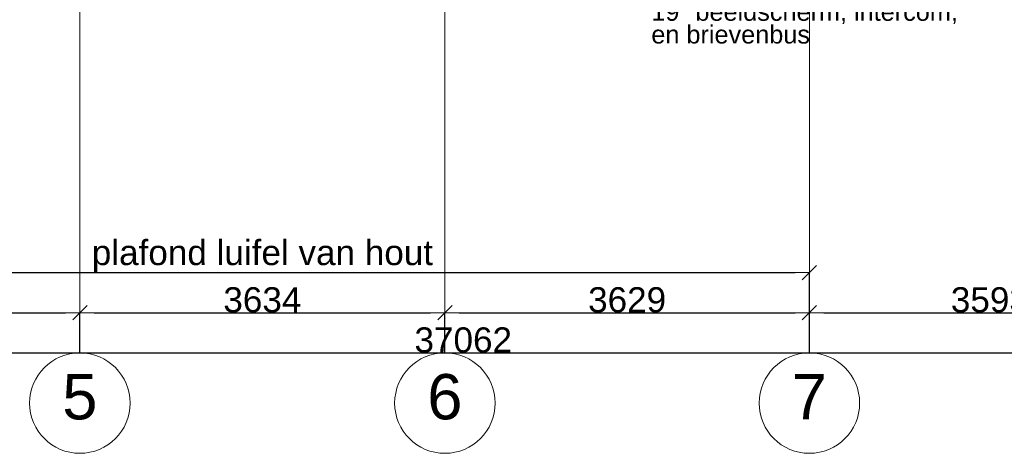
# Model space of a CAD drawing. Extents: x -138812 to 250702, y -18987 to 104055.
# Tile 111 of 193: x 36850 to 46652, y 72417 to 76736. Entities that reach past the tile are written whole.
import ezdxf

# ---------------------------------------------------------------- set-up
doc = ezdxf.new("R2010")
doc.units = 0
doc.header["$LTSCALE"] = 50
doc.linetypes.add('7 Voorgevel & doorsnede A-A$0$_ .', pattern=[380, 180, -100, 0, -100])
doc.layers.get('0').update_dxf_attribs({"linetype": 'CONTINUOUS'})
doc.layers.get('Defpoints').update_dxf_attribs({"linetype": 'CONTINUOUS'})
doc.layers.add('7 Voorgevel & doorsnede A-A$0$A Stramien', color=7, linetype='CONTINUOUS')
doc.styles.add('7 Voorgevel & doorsnede A-A$0$GENERATED_STYLE_1', font='ARIAL.TTF')
doc.dimstyles.new('7 Voorgevel & doorsnede A-A$0$GENERATED_STYLE__1', dxfattribs={"dimtxt": 250, "dimasz": 142.5, "dimexe": 0.18, "dimexo": 0, "dimgap": 0.09, "dimtad": 1, "dimtih": 1, "dimtoh": 1, "dimdec": 0, "dimzin": 0, "dimdsep": 46, "dimtxsty": '7 Voorgevel & doorsnede A-A$0$GENERATED_STYLE_1', "dimblk": '7 Voorgevel & doorsnede A-A$0$ARROWHEAD_6', "dimblk1": '7 Voorgevel & doorsnede A-A$0$ARROWHEAD_6', "dimblk2": '7 Voorgevel & doorsnede A-A$0$ARROWHEAD_6', "dimcen": 0.09, "dimclrd": 1, "dimclre": 1, "dimclrt": 2, "dimadec": 1, "dimazin": 0, "dimtfac": 1, "dimtdec": 4, "dimtmove": 0, "dimatfit": 3, "dimfxl": 0, "dimtolj": 1, "dimtzin": 0, "dimarcsym": 0})

# ---------------------------------------------------------------- blocks, each defined once
blk = doc.blocks.new('7 Voorgevel & doorsnede A-A$0$ARROWHEAD_6')
at = {"color": 0, "linetype": 'Continuous', "lineweight": 0}
for p, q in [((0, 0), (-1, 0)), ((-0.5, -0.5), (0.5, 0.5))]:
    blk.add_line(p, q, dxfattribs=at)
blk = doc.blocks.new('*D2023')
at = {"layer": '7 Voorgevel & doorsnede A-A$0$A Stramien', "color": 1, "linetype": 'Continuous', "lineweight": -2, "transparency": 16777216}
for p, q in [((22735, 73417), (22735, 73417.2)), ((22877.5, 73417), (59654.5, 73417)), ((59797, 73417), (59797, 73417.2))]:
    blk.add_line(p, q, dxfattribs=at)
at = {"layer": 'Defpoints', "color": 0, "linetype": 'Continuous', "transparency": 16777216}
for p in [(22735, 73417), (59797, 73417), (59797, 73417)]:
    blk.add_point(p, dxfattribs=at)
at = {"layer": '7 Voorgevel & doorsnede A-A$0$A Stramien', "color": 1, "linetype": 'Continuous', "lineweight": -2, "transparency": 16777216, "xscale": 142.5, "yscale": 142.5, "zscale": 142.5, "rotation": 180}
blk.add_blockref('7 Voorgevel & doorsnede A-A$0$ARROWHEAD_6', (22735, 73417), dxfattribs=at)
at = {"layer": '7 Voorgevel & doorsnede A-A$0$A Stramien', "color": 1, "linetype": 'Continuous', "lineweight": -2, "transparency": 16777216, "xscale": 142.5, "yscale": 142.5, "zscale": 142.5}
blk.add_blockref('7 Voorgevel & doorsnede A-A$0$ARROWHEAD_6', (59797, 73417), dxfattribs=at)
at = {"layer": '7 Voorgevel & doorsnede A-A$0$A Stramien', "color": 2, "linetype": 'Continuous', "lineweight": 0, "transparency": 16777216, "insert": (41266, 73544.8), "char_height": 250, "attachment_point": 5, "style": '7 Voorgevel & doorsnede A-A$0$GENERATED_STYLE_1'}
blk.add_mtext('\\A1;37062', dxfattribs=at)
blk = doc.blocks.new('*D2028')
at = {"layer": '7 Voorgevel & doorsnede A-A$0$A Stramien', "color": 1, "linetype": 'Continuous', "lineweight": -2, "transparency": 16777216}
for p, q in [((33821, 73417), (33821, 73817.2)), ((33963.5, 73817), (37306.5, 73817)), ((37449, 73417), (37449, 73817.2))]:
    blk.add_line(p, q, dxfattribs=at)
at = {"layer": 'Defpoints', "color": 0, "linetype": 'Continuous', "transparency": 16777216}
for p in [(37449, 73817), (33821, 73417), (37449, 73417)]:
    blk.add_point(p, dxfattribs=at)
at = {"layer": '7 Voorgevel & doorsnede A-A$0$A Stramien', "color": 1, "linetype": 'Continuous', "lineweight": -2, "transparency": 16777216, "xscale": 142.5, "yscale": 142.5, "zscale": 142.5, "rotation": 180}
blk.add_blockref('7 Voorgevel & doorsnede A-A$0$ARROWHEAD_6', (33821, 73817), dxfattribs=at)
at = {"layer": '7 Voorgevel & doorsnede A-A$0$A Stramien', "color": 1, "linetype": 'Continuous', "lineweight": -2, "transparency": 16777216, "xscale": 142.5, "yscale": 142.5, "zscale": 142.5}
blk.add_blockref('7 Voorgevel & doorsnede A-A$0$ARROWHEAD_6', (37449, 73817), dxfattribs=at)
at = {"layer": '7 Voorgevel & doorsnede A-A$0$A Stramien', "color": 2, "linetype": 'Continuous', "lineweight": 0, "transparency": 16777216, "insert": (35635, 73944.8), "char_height": 250, "attachment_point": 5, "style": '7 Voorgevel & doorsnede A-A$0$GENERATED_STYLE_1'}
blk.add_mtext('\\A1;3628', dxfattribs=at)
blk = doc.blocks.new('*D2029')
at = {"layer": '7 Voorgevel & doorsnede A-A$0$A Stramien', "color": 1, "linetype": 'Continuous', "lineweight": -2, "transparency": 16777216}
for p, q in [((37449, 73417), (37449, 73817.2)), ((37591.5, 73817), (40940.5, 73817)), ((41083, 73417), (41083, 73817.2))]:
    blk.add_line(p, q, dxfattribs=at)
at = {"layer": 'Defpoints', "color": 0, "linetype": 'Continuous', "transparency": 16777216}
for p in [(41083, 73817), (37449, 73417), (41083, 73417)]:
    blk.add_point(p, dxfattribs=at)
at = {"layer": '7 Voorgevel & doorsnede A-A$0$A Stramien', "color": 1, "linetype": 'Continuous', "lineweight": -2, "transparency": 16777216, "xscale": 142.5, "yscale": 142.5, "zscale": 142.5, "rotation": 180}
blk.add_blockref('7 Voorgevel & doorsnede A-A$0$ARROWHEAD_6', (37449, 73817), dxfattribs=at)
at = {"layer": '7 Voorgevel & doorsnede A-A$0$A Stramien', "color": 1, "linetype": 'Continuous', "lineweight": -2, "transparency": 16777216, "xscale": 142.5, "yscale": 142.5, "zscale": 142.5}
blk.add_blockref('7 Voorgevel & doorsnede A-A$0$ARROWHEAD_6', (41083, 73817), dxfattribs=at)
at = {"layer": '7 Voorgevel & doorsnede A-A$0$A Stramien', "color": 2, "linetype": 'Continuous', "lineweight": 0, "transparency": 16777216, "insert": (39266, 73944.8), "char_height": 250, "attachment_point": 5, "style": '7 Voorgevel & doorsnede A-A$0$GENERATED_STYLE_1'}
blk.add_mtext('\\A1;3634', dxfattribs=at)
blk = doc.blocks.new('*D2030')
at = {"layer": '7 Voorgevel & doorsnede A-A$0$A Stramien', "color": 1, "linetype": 'Continuous', "lineweight": -2, "transparency": 16777216}
for p, q in [((41083, 73417), (41083, 73817.2)), ((41225.5, 73817), (44569.5, 73817)), ((44712, 73417), (44712, 73817.2))]:
    blk.add_line(p, q, dxfattribs=at)
at = {"layer": 'Defpoints', "color": 0, "linetype": 'Continuous', "transparency": 16777216}
for p in [(44712, 73817), (41083, 73417), (44712, 73417)]:
    blk.add_point(p, dxfattribs=at)
at = {"layer": '7 Voorgevel & doorsnede A-A$0$A Stramien', "color": 1, "linetype": 'Continuous', "lineweight": -2, "transparency": 16777216, "xscale": 142.5, "yscale": 142.5, "zscale": 142.5, "rotation": 180}
blk.add_blockref('7 Voorgevel & doorsnede A-A$0$ARROWHEAD_6', (41083, 73817), dxfattribs=at)
at = {"layer": '7 Voorgevel & doorsnede A-A$0$A Stramien', "color": 1, "linetype": 'Continuous', "lineweight": -2, "transparency": 16777216, "xscale": 142.5, "yscale": 142.5, "zscale": 142.5}
blk.add_blockref('7 Voorgevel & doorsnede A-A$0$ARROWHEAD_6', (44712, 73817), dxfattribs=at)
at = {"layer": '7 Voorgevel & doorsnede A-A$0$A Stramien', "color": 2, "linetype": 'Continuous', "lineweight": 0, "transparency": 16777216, "insert": (42897.5, 73944.8), "char_height": 250, "attachment_point": 5, "style": '7 Voorgevel & doorsnede A-A$0$GENERATED_STYLE_1'}
blk.add_mtext('\\A1;3629', dxfattribs=at)
blk = doc.blocks.new('*D2031')
at = {"layer": '7 Voorgevel & doorsnede A-A$0$A Stramien', "color": 1, "linetype": 'Continuous', "lineweight": -2, "transparency": 16777216}
for p, q in [((44712, 73417), (44712, 73817.2)), ((44854.5, 73817), (48162.5, 73817)), ((48305, 73417), (48305, 73817.2))]:
    blk.add_line(p, q, dxfattribs=at)
at = {"layer": 'Defpoints', "color": 0, "linetype": 'Continuous', "transparency": 16777216}
for p in [(48305, 73817), (44712, 73417), (48305, 73417)]:
    blk.add_point(p, dxfattribs=at)
at = {"layer": '7 Voorgevel & doorsnede A-A$0$A Stramien', "color": 1, "linetype": 'Continuous', "lineweight": -2, "transparency": 16777216, "xscale": 142.5, "yscale": 142.5, "zscale": 142.5, "rotation": 180}
blk.add_blockref('7 Voorgevel & doorsnede A-A$0$ARROWHEAD_6', (44712, 73817), dxfattribs=at)
at = {"layer": '7 Voorgevel & doorsnede A-A$0$A Stramien', "color": 1, "linetype": 'Continuous', "lineweight": -2, "transparency": 16777216, "xscale": 142.5, "yscale": 142.5, "zscale": 142.5}
blk.add_blockref('7 Voorgevel & doorsnede A-A$0$ARROWHEAD_6', (48305, 73817), dxfattribs=at)
at = {"layer": '7 Voorgevel & doorsnede A-A$0$A Stramien', "color": 2, "linetype": 'Continuous', "lineweight": 0, "transparency": 16777216, "insert": (46508.5, 73944.8), "char_height": 250, "attachment_point": 5, "style": '7 Voorgevel & doorsnede A-A$0$GENERATED_STYLE_1'}
blk.add_mtext('\\A1;3593', dxfattribs=at)
blk = doc.blocks.new('*D2036')
at = {"layer": '7 Voorgevel & doorsnede A-A$0$A Stramien', "color": 1, "linetype": 'Continuous', "lineweight": -2, "transparency": 16777216}
for p, q in [((33821, 73417), (33821, 74217.2)), ((33963.5, 74217), (44569.5, 74217)), ((44712, 73417), (44712, 74217.2))]:
    blk.add_line(p, q, dxfattribs=at)
at = {"layer": 'Defpoints', "color": 0, "linetype": 'Continuous', "transparency": 16777216}
for p in [(44712, 74217), (33821, 73417), (44712, 73417)]:
    blk.add_point(p, dxfattribs=at)
at = {"layer": '7 Voorgevel & doorsnede A-A$0$A Stramien', "color": 1, "linetype": 'Continuous', "lineweight": -2, "transparency": 16777216, "xscale": 142.5, "yscale": 142.5, "zscale": 142.5, "rotation": 180}
blk.add_blockref('7 Voorgevel & doorsnede A-A$0$ARROWHEAD_6', (33821, 74217), dxfattribs=at)
at = {"layer": '7 Voorgevel & doorsnede A-A$0$A Stramien', "color": 1, "linetype": 'Continuous', "lineweight": -2, "transparency": 16777216, "xscale": 142.5, "yscale": 142.5, "zscale": 142.5}
blk.add_blockref('7 Voorgevel & doorsnede A-A$0$ARROWHEAD_6', (44712, 74217), dxfattribs=at)
at = {"layer": '7 Voorgevel & doorsnede A-A$0$A Stramien', "color": 2, "linetype": 'Continuous', "lineweight": 0, "transparency": 16777216, "insert": (39266.5, 74378.9), "char_height": 250, "attachment_point": 5, "style": '7 Voorgevel & doorsnede A-A$0$GENERATED_STYLE_1'}
blk.add_mtext('\\A1;plafond luifel van hout', dxfattribs=at)

msp = doc.modelspace()

# ---------------------------------------------------------------- linework, layer by layer
at = {"layer": '7 Voorgevel & doorsnede A-A$0$A Stramien', "color": 9, "linetype": '7 Voorgevel & doorsnede A-A$0$_ .', "lineweight": 0, "flags": 128}
for points in [[(37448.99277, 73417.01365), (37448.99277, 104055.20506)], [(41082.99277, 73417.01365), (41082.99277, 104055.20506)], [(44711.99277, 73417.01365), (44711.99277, 104055.20506)]]:
    msp.add_lwpolyline(points, dxfattribs=at)
at = {"layer": '7 Voorgevel & doorsnede A-A$0$A Stramien', "color": 9, "linetype": 'Continuous', "lineweight": 0}
for centre in [(37448.99277, 72917.01365), (41082.99277, 72917.01365), (44711.99277, 72917.01365)]:
    msp.add_circle(centre, 500, dxfattribs=at)

# ---------------------------------------------------------------- texts
at = {"color": 2, "linetype": 'Continuous', "lineweight": 0, "insert": (43138.35816, 77040.21551), "char_height": 180, "width": 3505.3747658, "attachment_point": 4, "line_spacing_factor": 0.753903, "style": '7 Voorgevel & doorsnede A-A$0$GENERATED_STYLE_1'}
msp.add_mtext('{postkast in glas opgenomen\\Popvangbak staat in de tochtsluis\\Pmessing plaat v.v. huisnummer,\\P19" beeldscherm, intercom,\\Pen brievenbus}', dxfattribs=at)
at = {"layer": '7 Voorgevel & doorsnede A-A$0$A Stramien', "color": 9, "linetype": 'Continuous', "lineweight": 0, "char_height": 451, "attachment_point": 5, "style": '7 Voorgevel & doorsnede A-A$0$GENERATED_STYLE_1'}
for s, insert in [('{5}', (37448.99277, 72977.51918)), ('{6}', (41082.99277, 72977.51918)), ('{7}', (44711.99277, 72981.23027))]:
    msp.add_mtext(s, dxfattribs=dict(at, insert=insert))

# ---------------------------------------------------------------- dimensions: what is measured, and where the dimension line sits
at = {"layer": '7 Voorgevel & doorsnede A-A$0$A Stramien', "color": 1, "linetype": 'Continuous', "lineweight": 0}
dim = msp.add_linear_dim(base=(44711.99277, 74217.01365), p1=(33820.99277, 73417.01365), p2=(44711.99277, 73417.01365), text='plafond luifel van hout', dimstyle='7 Voorgevel & doorsnede A-A$0$GENERATED_STYLE__1', dxfattribs=at)
dim.commit()
dim.dimension.update_dxf_attribs({"geometry": '*D2036', "text_midpoint": (39266.49277, 74378.93857)})
for base, p1, p2, picture, middle in [((37448.99277, 73817.01365), (33820.99277, 73417.01365), (37448.99277, 73417.01365), '*D2028', (35634.99277, 73944.83216)), ((41082.99277, 73817.01365), (37448.99277, 73417.01365), (41082.99277, 73417.01365), '*D2029', (39265.99277, 73944.83216)), ((44711.99277, 73817.01365), (41082.99277, 73417.01365), (44711.99277, 73417.01365), '*D2030', (42897.49277, 73944.83216)), ((48304.99277, 73817.01365), (44711.99277, 73417.01365), (48304.99277, 73417.01365), '*D2031', (46508.49277, 73944.83216)), ((59796.99277, 73417.01365), (22734.99277, 73417.01365), (59796.99277, 73417.01365), '*D2023', (41265.99277, 73544.83216))]:
    dim = msp.add_linear_dim(base=base, p1=p1, p2=p2, dimstyle='7 Voorgevel & doorsnede A-A$0$GENERATED_STYLE__1', dxfattribs=at)
    dim.commit()
    dim.dimension.update_dxf_attribs({"geometry": picture, "text_midpoint": middle})

doc.saveas('drawing.dxf')
